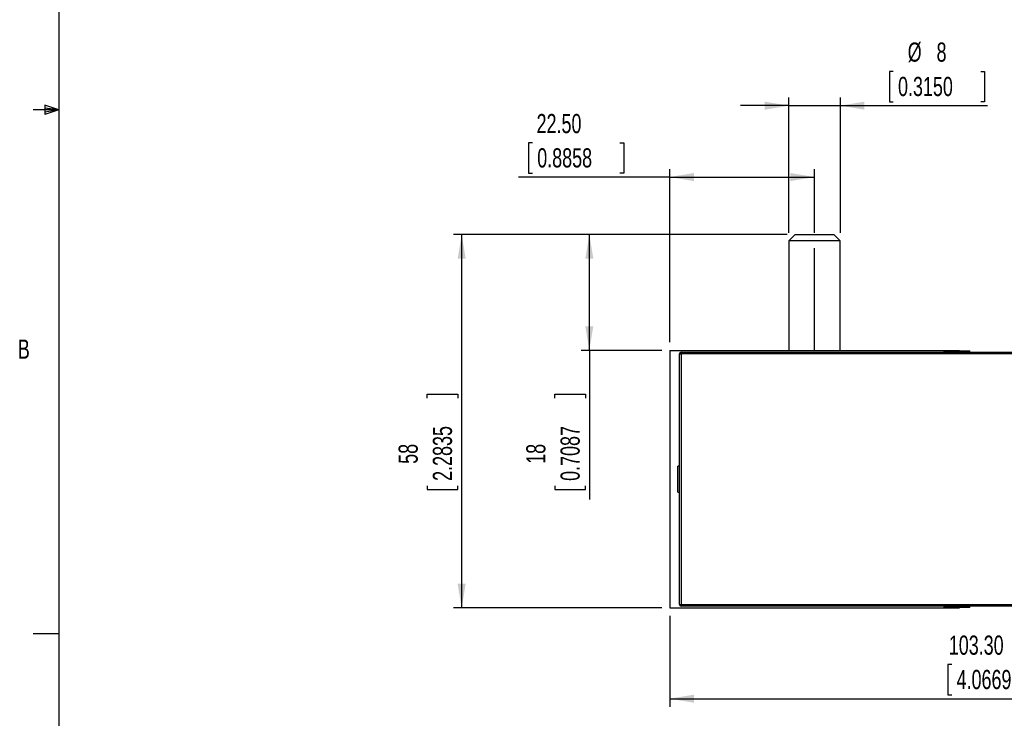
# Model space of a CAD drawing. Extents: x 11 to 421, y 5 to 275.
# Tile 3 of 7: x 11 to 133, y 65 to 151. Entities that reach past the tile are written whole.
import ezdxf
from ezdxf.enums import TextEntityAlignment as Align

# ---------------------------------------------------------------- set-up
doc = ezdxf.new("R2010")
doc.units = 0
doc.linetypes.add('CENTERX2', pattern=[20.32, 12.7, -2.54, 2.54, -2.54])
doc.layers.get('0').update_dxf_attribs({"linetype": 'CONTINUOUS'})
doc.dimstyles.new('SLDDIMSTYLE0', dxfattribs={"dimtxt": 2.38125, "dimasz": 3, "dimexe": 0, "dimexo": 0.0625, "dimgap": 0.595313, "dimtad": 1, "dimlfac": 1.25, "dimrnd": 1e-09, "dimzin": 4, "dimsah": 1, "dimcen": 0.09, "dimazin": 3, "dimtfac": 1, "dimtofl": 0, "dimtmove": 0, "dimatfit": 3})
doc.dimstyles.new('SLDDIMSTYLE1', dxfattribs={"dimtxt": 2.38125, "dimasz": 3, "dimexe": 0, "dimexo": 0.0625, "dimgap": 0.595313, "dimtad": 1, "dimlfac": 1.25, "dimrnd": 1e-09, "dimzin": 12, "dimsah": 1, "dimcen": 0.09, "dimazin": 3, "dimtfac": 1, "dimtofl": 0, "dimtmove": 0, "dimatfit": 3})
doc.dimstyles.new('SLDDIMSTYLE2', dxfattribs={"dimtxt": 2.38125, "dimasz": 3, "dimexe": 0, "dimexo": 0.0625, "dimgap": 0.595313, "dimtad": 1, "dimlfac": 1.25, "dimrnd": 1e-09, "dimzin": 12, "dimsah": 1, "dimcen": 0.09, "dimazin": 3, "dimtfac": 1, "dimtmove": 0, "dimatfit": 3})

# ---------------------------------------------------------------- blocks, each defined once
blk = doc.blocks.new('*D7')
at = {"color": 7, "linetype": 'CONTINUOUS'}
for p, q in [((174.51, 82.87), (174.51, 65.99)), ((91.87, 77.27), (91.87, 65.99)), ((126.91, 71.25), (126.43, 71.25)), ((126.43, 71.25), (126.43, 67.47)), ((137.79, 71.25), (138.28, 71.25)), ((138.28, 71.25), (138.28, 67.47)), ((126.43, 67.47), (126.91, 67.47)), ((138.28, 67.47), (137.79, 67.47)), ((91.87, 66.99), (174.51, 66.99))]:
    blk.add_line(p, q, dxfattribs=at)
for points in [[(91.87, 66.99), (94.87, 66.49), (94.87, 67.49)], [(174.51, 66.99), (171.51, 67.49), (171.51, 66.49)]]:
    blk.add_solid(points, dxfattribs=at)
at = {"color": 7, "linetype": 'CONTINUOUS', "width": 0.7}
for s, p in [('103.30', (126.55, 71.74, 24.07)), ('4.0669', (127.52, 67.47, 24.07))]:
    blk.add_text(s, height=2.381, dxfattribs=at).set_placement(p, align=Align.BOTTOM_LEFT)
blk = doc.blocks.new('*D8')
at = {"color": 7, "linetype": 'CONTINUOUS'}
for p, q in [((106.47, 124.67), (65, 124.67)), ((66, 78.27), (66, 124.67)), ((61.73, 104.33), (61.73, 104.81)), ((61.73, 104.81), (65.51, 104.81)), ((65.51, 104.81), (65.51, 104.33)), ((61.73, 93.45), (61.73, 92.97)), ((65.51, 92.97), (65.51, 93.45)), ((61.73, 92.97), (65.51, 92.97)), ((90.87, 78.27), (65, 78.27))]:
    blk.add_line(p, q, dxfattribs=at)
for points in [[(66, 124.67), (65.5, 121.67), (66.5, 121.67)], [(66, 78.27), (66.5, 81.27), (65.5, 81.27)]]:
    blk.add_solid(points, dxfattribs=at)
at = {"color": 7, "linetype": 'CONTINUOUS', "width": 0.7}
for s, p in [('2.2835', (65.51, 94.05, 24.07)), ('58', (61.25, 96.17, 24.07))]:
    blk.add_text(s, height=2.381, rotation=90, dxfattribs=at).set_placement(p, align=Align.BOTTOM_LEFT)
blk = doc.blocks.new('*D9')
at = {"color": 7, "linetype": 'CONTINUOUS'}
for p, q in [((106.47, 124.67), (80.87, 124.67)), ((81.87, 110.27), (81.87, 124.67)), ((90.87, 110.27), (80.87, 110.27)), ((81.87, 110.27), (81.87, 91.73)), ((77.6, 104.33), (77.6, 104.81)), ((77.6, 104.81), (81.38, 104.81)), ((81.38, 104.81), (81.38, 104.33)), ((77.6, 93.45), (77.6, 92.97)), ((81.38, 92.97), (81.38, 93.45)), ((77.6, 92.97), (81.38, 92.97))]:
    blk.add_line(p, q, dxfattribs=at)
for points in [[(81.87, 124.67), (81.37, 121.67), (82.37, 121.67)], [(81.87, 110.27), (82.37, 113.27), (81.37, 113.27)]]:
    blk.add_solid(points, dxfattribs=at)
at = {"color": 7, "linetype": 'CONTINUOUS', "width": 0.7}
for s, p in [('0.7087', (81.38, 94.05, 24.07)), ('18', (77.12, 96.17, 24.07))]:
    blk.add_text(s, height=2.381, rotation=90, dxfattribs=at).set_placement(p, align=Align.BOTTOM_LEFT)
blk = doc.blocks.new('*D10')
at = {"color": 7, "linetype": 'CONTINUOUS'}
for p, q in [((74.79, 136.06), (74.31, 136.06)), ((74.31, 136.06), (74.31, 132.28)), ((85.67, 136.06), (86.16, 136.06)), ((86.16, 136.06), (86.16, 132.28)), ((74.31, 132.28), (74.79, 132.28)), ((86.16, 132.28), (85.67, 132.28)), ((91.87, 111.27), (91.87, 132.8)), ((109.87, 124.87), (109.87, 132.8)), ((91.87, 131.8), (73.07, 131.8)), ((91.87, 131.8), (109.87, 131.8))]:
    blk.add_line(p, q, dxfattribs=at)
for points in [[(91.87, 131.8), (94.87, 131.3), (94.87, 132.3)], [(109.87, 131.8), (106.87, 132.3), (106.87, 131.3)]]:
    blk.add_solid(points, dxfattribs=at)
at = {"color": 7, "linetype": 'CONTINUOUS', "width": 0.7}
for s, p in [('22.50', (75.31, 136.54, 24.07)), ('0.8858', (75.39, 132.28, 24.07))]:
    blk.add_text(s, height=2.381, dxfattribs=at).set_placement(p, align=Align.BOTTOM_LEFT)
blk = doc.blocks.new('*D11')
at = {"color": 7, "linetype": 'CONTINUOUS'}
for p, q in [((119.64, 144.93), (119.16, 144.93)), ((119.16, 144.93), (119.16, 141.15)), ((130.52, 144.93), (131, 144.93)), ((131, 144.93), (131, 141.15)), ((106.67, 124.87), (106.67, 141.67)), ((113.07, 124.87), (113.07, 141.67)), ((119.16, 141.15), (119.64, 141.15)), ((131, 141.15), (130.52, 141.15)), ((106.67, 140.67), (100.67, 140.67)), ((106.67, 140.67), (113.07, 140.67)), ((113.07, 140.67), (131.37, 140.67))]:
    blk.add_line(p, q, dxfattribs=at)
for points in [[(106.67, 140.67), (103.67, 141.17), (103.67, 140.17)], [(113.07, 140.67), (116.07, 140.17), (116.07, 141.17)]]:
    blk.add_solid(points, dxfattribs=at)
at = {"color": 7, "linetype": 'CONTINUOUS', "width": 0.7}
for s, height, p in [('%%c', 2.381, (121.44, 145.42, 24.07)), ('8', 2.38, (125.03, 145.42, 24.07)), ('0.3150', 2.381, (120.24, 141.15, 24.07))]:
    blk.add_text(s, height=height, dxfattribs=at).set_placement(p, align=Align.BOTTOM_LEFT)

msp = doc.modelspace()

# ---------------------------------------------------------------- linework, layer by layer
at = {"color": 7, "linetype": 'CONTINUOUS'}
for p, q in [((15.9068, 270.3087), (15.9068, 9.9587)), ((15.9068, 140.1337), (12.7318, 140.1337)), ((14.2004, 140.7435), (14.2004, 139.5602)), ((15.9068, 140.1337), (14.2004, 140.7435)), ((15.9068, 140.1337), (14.2004, 140.3632)), ((15.9068, 140.1337), (14.2004, 139.8718)), ((15.9068, 140.1337), (14.2004, 139.5602)), ((107.4668, 124.6667), (106.6668, 123.8667)), ((106.6668, 123.8667), (106.6668, 110.2667)), ((109.8668, 123.8667), (106.6668, 123.8667)), ((107.4668, 124.6667), (109.8668, 124.6667)), ((109.8668, 124.6667), (112.2668, 124.6667)), ((113.0668, 123.8667), (109.8668, 123.8667)), ((113.0668, 123.8667), (112.2668, 124.6667)), ((113.0668, 110.2667), (113.0668, 123.8667)), ((91.8668, 110.2667), (91.8668, 78.2667)), ((91.8668, 110.2667), (127.8668, 110.2667)), ((125.9468, 110.2267), (125.9468, 110.0267)), ((125.9468, 110.2267), (127.7126, 110.2267)), ((127.7126, 110.2267), (129.1468, 110.2267)), ((127.8668, 110.2667), (127.8668, 110.2267)), ((129.1468, 110.0267), (129.1468, 110.2267)), ((93.0668, 78.7067), (93.0668, 109.8267)), ((93.0668, 109.8267), (93.2668, 109.8267)), ((93.2668, 110.0267), (161.0268, 110.0267)), ((93.2668, 109.8267), (93.2668, 110.0267)), ((161.0268, 109.8267), (93.2668, 109.8267)), ((93.2668, 109.8267), (93.2668, 78.7067)), ((93.0668, 95.8667), (92.8668, 95.8667)), ((92.8668, 93.776), (92.8668, 95.8667)), ((92.8668, 92.6667), (92.8668, 93.776)), ((92.8668, 92.6667), (93.0668, 92.6667)), ((93.0668, 78.7067), (93.2668, 78.7067)), ((93.2668, 78.7067), (161.0268, 78.7067)), ((93.2668, 78.5067), (93.2668, 78.7067)), ((161.0268, 78.5067), (93.2668, 78.5067)), ((125.9468, 78.5067), (125.9468, 78.3067)), ((129.1468, 78.3067), (129.1468, 78.5067)), ((91.8668, 78.2667), (127.8668, 78.2667)), ((128.0125, 78.3067), (125.9468, 78.3067)), ((127.8668, 78.3067), (127.8668, 78.2667)), ((129.1468, 78.3067), (128.0125, 78.3067)), ((15.9068, 75.0462), (12.7318, 75.0462))]:
    msp.add_line(p, q, dxfattribs=at)
at = {"color": 7, "linetype": 'CENTERX2'}
msp.add_line((109.8668, 110.2667), (109.8668, 123.8667), dxfattribs=at)
at = {"color": 7, "linetype": 'CONTINUOUS'}
for centre, start, end in [((93.2668, 109.8267), 90, 180), ((93.2668, 78.7067), 180, 270)]:
    msp.add_arc(centre, 0.2, start, end, dxfattribs=at)

# ---------------------------------------------------------------- texts
at = {"color": 7, "linetype": 'CONTINUOUS', "width": 0.7}
msp.add_text('B', height=2.3813, dxfattribs=at).set_placement((10.8306, 108.5188), align=Align.BOTTOM_LEFT)

# ---------------------------------------------------------------- dimensions: what is measured, and where the dimension line sits
at = {"color": 7, "linetype": 'CONTINUOUS'}
dim = msp.add_linear_dim(base=(113.0668, 140.6667), p1=(106.6668, 123.8667), p2=(113.0668, 123.8667), text='%%c<>', dimstyle='SLDDIMSTYLE2', dxfattribs=at)
dim.commit()
dim.dimension.update_dxf_attribs({"geometry": '*D11', "text_midpoint": (125.0811, 140.6667), "dimtype": 160})
for base, p1, p2, picture, middle in [((109.8668, 131.7951), (91.8668, 110.2667), (109.8668, 123.8667), '*D10', (80.2317, 131.7951)), ((174.5068, 66.9867), (91.8668, 78.2667), (174.5068, 83.8667), '*D7', (132.3527, 66.9867))]:
    dim = msp.add_linear_dim(base=base, p1=p1, p2=p2, dimstyle='SLDDIMSTYLE0', dxfattribs=at)
    dim.commit()
    dim.dimension.update_dxf_attribs({"geometry": picture, "text_midpoint": middle, "dimtype": 160})
for base, p1, picture, middle in [((65.9971, 124.6667), (91.8668, 78.2667), '*D8', (65.9971, 98.8909)), ((81.8668, 124.6667), (91.8668, 110.2667), '*D9', (81.8668, 98.8909))]:
    dim = msp.add_linear_dim(base=base, p1=p1, p2=(107.4668, 124.6667), angle=90, dimstyle='SLDDIMSTYLE1', dxfattribs=at)
    dim.commit()
    dim.dimension.update_dxf_attribs({"geometry": picture, "text_midpoint": middle, "dimtype": 160})

doc.saveas('drawing.dxf')
